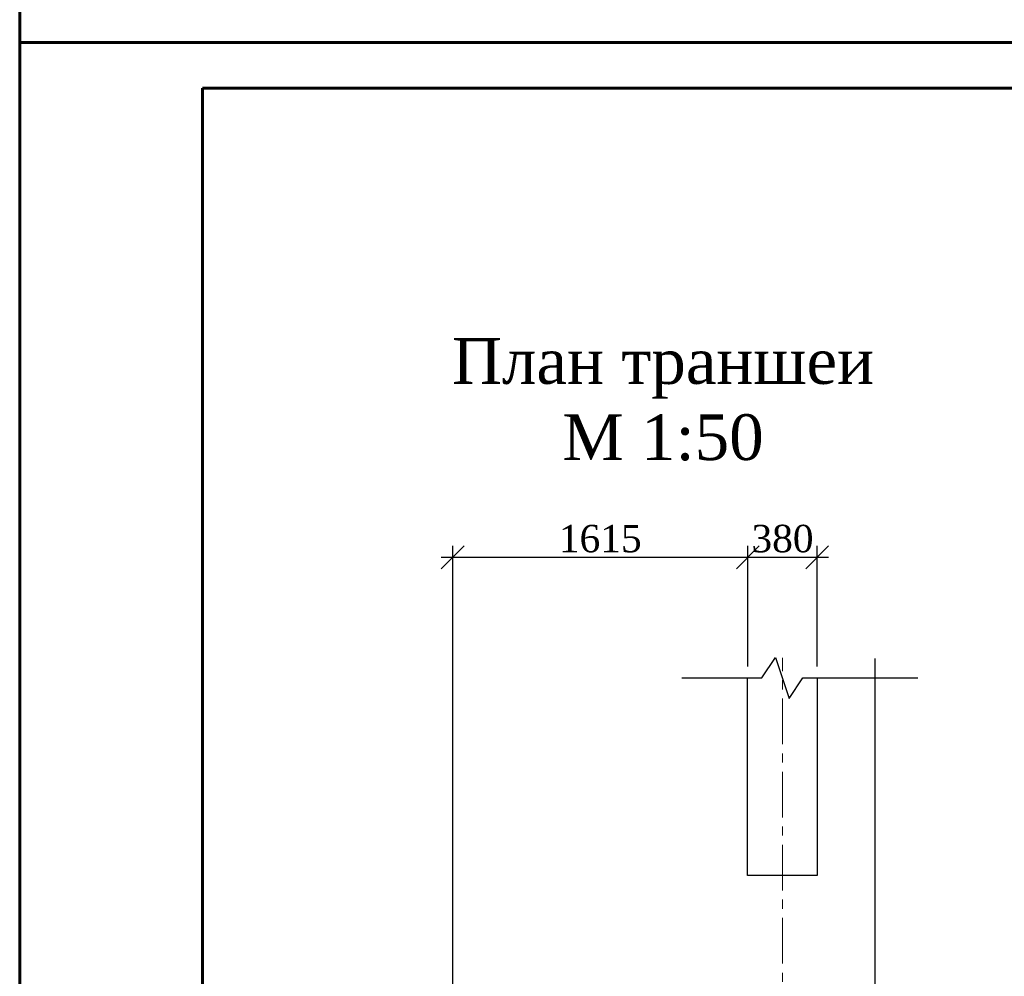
# Model space of a CAD drawing. Header units: millimetres. Extents: x 2063114 to 14983986, y -126020516 to 213791.
# Tile 165 of 256: x 2320392 to 2331171, y -1463220 to -1452751. Entities that reach past the tile are written whole.
import ezdxf

# ---------------------------------------------------------------- set-up
doc = ezdxf.new("R2010")
doc.units = ezdxf.units.MM
doc.linetypes.add('CENTERX2', pattern=[4, 2.5, -0.5, 0.5, -0.5])
doc.layers.get('Defpoints').update_dxf_attribs({"color": 6, "lineweight": 35})
doc.layers.add('_print', color=6, linetype='Continuous', lineweight=60, plot=False)
doc.layers.add('АСО-оси', color=24, linetype='CENTERX2', lineweight=20)
doc.layers.add('Размеры', color=28, linetype='Continuous')
doc.styles.add('GENERATED_STYLE_5', font='times.ttf')
doc.styles.add('TIMES', font='times.ttf')
doc.styles.add('Times New Romans', font='times.ttf', dxfattribs={"height": 300})
doc.dimstyles.new('50', dxfattribs={"dimtxt": 250, "dimasz": 250, "dimexe": 125, "dimexo": 125, "dimgap": 50, "dimtad": 1, "dimdec": 0, "dimlfac": 0.5, "dimtxsty": 'GENERATED_STYLE_5', "dimblk": 'OBLIQUE', "dimcen": 250, "dimdle": 125, "dimadec": 0, "dimazin": 0, "dimtfac": 1, "dimtdec": 0, "dimtmove": 0, "dimatfit": 3, "dimldrblk": 'OPEN90', "dimfxl": 1, "dimarcsym": 0})

# ---------------------------------------------------------------- blocks, each defined once
blk = doc.blocks.new('_Oblique')
at = {"color": 0, "linetype": 'ByBlock', "lineweight": -2}
blk.add_line((-0.5, -0.5), (0.5, 0.5), dxfattribs=at)
blk = doc.blocks.new('*D936')
at = {"layer": 'Defpoints', "color": 0, "lineweight": 30, "transparency": 16777216}
for p in [(2328364, -1458635), (2328364, -1459955), (2325133, -1465017)]:
    blk.add_point(p, dxfattribs=at)
at = {"layer": 'Размеры', "color": 0, "lineweight": -2, "transparency": 16777216}
for p, q in [((2325133, -1464892), (2325133, -1458510)), ((2328364, -1459830), (2328364, -1458510)), ((2325008, -1458635), (2328489, -1458635))]:
    blk.add_line(p, q, dxfattribs=at)
at = {"layer": 'Размеры', "color": 0, "lineweight": -2, "transparency": 16777216, "xscale": 250, "yscale": 250, "zscale": 250, "rotation": 180}
blk.add_blockref('_Oblique', (2325133, -1458635), dxfattribs=at)
at = {"layer": 'Размеры', "color": 0, "lineweight": -2, "transparency": 16777216, "xscale": 250, "yscale": 250, "zscale": 250}
blk.add_blockref('_Oblique', (2328364, -1458635), dxfattribs=at)
at = {"layer": 'Размеры', "color": 0, "transparency": 16777216, "insert": (2326748, -1458432), "char_height": 300, "attachment_point": 5, "style": 'Times New Romans'}
blk.add_mtext('1615', dxfattribs=at)
blk = doc.blocks.new('_Open90')
at = {"color": 0, "linetype": 'ByBlock', "lineweight": -2}
for p, q in [((-0.5, 0.5), (0, 0)), ((0, 0), (-1, 0)), ((0, 0), (-0.5, -0.5))]:
    blk.add_line(p, q, dxfattribs=at)
blk = doc.blocks.new('*D937')
at = {"layer": 'Defpoints', "color": 0, "lineweight": 30, "transparency": 16777216}
for p in [(2329123, -1458635), (2328363, -1459955), (2329123, -1459955)]:
    blk.add_point(p, dxfattribs=at)
at = {"layer": 'Размеры', "color": 0, "lineweight": -2, "transparency": 16777216}
for p, q in [((2328363, -1459830), (2328363, -1458510)), ((2329123, -1459830), (2329123, -1458510)), ((2328238, -1458635), (2329248, -1458635))]:
    blk.add_line(p, q, dxfattribs=at)
at = {"layer": 'Размеры', "color": 0, "lineweight": -2, "transparency": 16777216, "xscale": 250, "yscale": 250, "zscale": 250, "rotation": 180}
blk.add_blockref('_Oblique', (2328363, -1458635), dxfattribs=at)
at = {"layer": 'Размеры', "color": 0, "lineweight": -2, "transparency": 16777216, "xscale": 250, "yscale": 250, "zscale": 250}
blk.add_blockref('_Oblique', (2329123, -1458635), dxfattribs=at)
at = {"layer": 'Размеры', "color": 0, "transparency": 16777216, "insert": (2328743, -1458432), "char_height": 300, "attachment_point": 5, "style": 'Times New Romans'}
blk.add_mtext('380', dxfattribs=at)
blk = doc.blocks.new('*U1590')
at = {"color": 0, "ltscale": 25}
blk.add_lwpolyline([(-59400, 42000), (0, 42000), (0, 0), (-59400, 0)], close=True, dxfattribs=at)
at = {"color": 0, "lineweight": 60, "ltscale": 25}
blk.add_lwpolyline([(-57400, 41500), (-500, 41500), (-500, 500), (-57400, 500)], close=True, dxfattribs=at)

msp = doc.modelspace()

# ---------------------------------------------------------------- linework, layer by layer
msp.add_lwpolyline([(2327640.73513, -1459955.24246), (2328516.59725, -1459955.24246), (2328666.59725, -1459730.24246), (2328816.59725, -1460180.24246), (2328966.59725, -1459955.24246), (2330223.64431, -1459955.24246)])
at = {"color": 0, "ltscale": 100}
msp.add_lwpolyline([(2329121.59725, -1459955.24246), (2329121.59725, -1462117.79681), (2328361.59725, -1462117.79681), (2328361.59725, -1459955.24246)], dxfattribs=at)
at = {"layer": '_print', "ltscale": 100}
for points in [[(2379792.08613, -1453001.43901), (2320392.08613, -1453001.43901), (2320392.08613, -1411001.43901), (2379792.08613, -1411001.43901)], [(2379792.08613, -1495001.43901), (2320392.08613, -1495001.43901), (2320392.08613, -1453001.43901), (2379792.08613, -1453001.43901)]]:
    msp.add_lwpolyline(points, close=True, dxfattribs=at)
at = {"layer": 'АСО-оси', "color": 1, "lineweight": 15, "ltscale": 200}
msp.add_line((2328741.59725, -1484680.93191), (2328741.59725, -1459736.24097), dxfattribs=at)
at = {"layer": 'Размеры'}
msp.add_lwpolyline([(2329757.62123, -1485206.80495), (2329757.62123, -1472797.05437), (2329457.62123, -1472597.05437), (2330057.62123, -1472397.05437), (2329757.62123, -1472197.05437), (2329757.62123, -1459742.84008)], dxfattribs=at)

# ---------------------------------------------------------------- block references
for p in [(2379792.08613, -1453001.43901), (2379792.08613, -1495001.43901)]:
    msp.add_blockref('*U1590', p)

# ---------------------------------------------------------------- texts
at = {"color": 0, "insert": (2327435.82387, -1456908.71888), "char_height": 500, "width": 4503.1975487, "attachment_point": 5, "style": 'TIMES'}
msp.add_mtext('План траншеи\\PМ 1:50', dxfattribs=at)

# ---------------------------------------------------------------- dimensions: what is measured, and where the dimension line sits
at = {"layer": 'Размеры', "color": 1}
for base, p1, p2, picture, middle in [((2328363.59725, -1458634.51419), (2325133.24405, -1465017.47243), (2328363.59725, -1459955.24246), '*D936', (2326748.42065, -1458431.91866)), ((2329123.43358, -1458634.51419), (2328363.43358, -1459955.24246), (2329123.43358, -1459955.24246), '*D937', (2328743.43358, -1458431.91866))]:
    dim = msp.add_linear_dim(base=base, p1=p1, p2=p2, dimstyle='50', override={"dimasz": 250, "dimtxsty": 'Times New Romans', "dimblk1": 'Oblique', "dimblk2": 'Oblique', "dimsah": 1}, dxfattribs=at)
    dim.commit()
    dim.dimension.update_dxf_attribs({"geometry": picture, "text_midpoint": middle})

doc.saveas('drawing.dxf')
